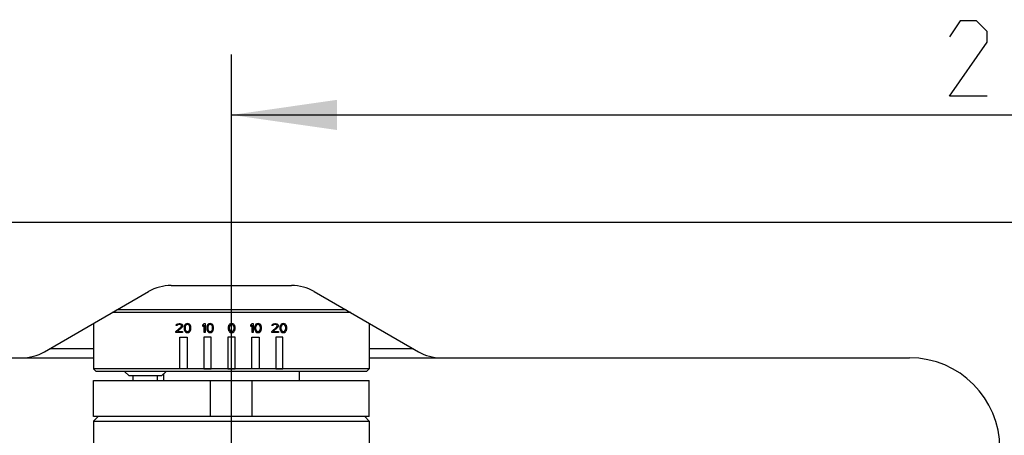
# Model space of a CAD drawing. Header units: millimetres. Extents: x 0 to 420, y 0 to 297.
# Tile 67 of 140: x 80 to 112, y 247 to 261. Entities that reach past the tile are written whole.
import ezdxf

# ---------------------------------------------------------------- set-up
doc = ezdxf.new("R2010")
doc.units = ezdxf.units.MM
doc.header["$LTSCALE"] = 23.1
doc.layers.get('0').update_dxf_attribs({"linetype": 'CONTINUOUS'})
for name, color, linetype in [('02___PRT_ALL_AXES', 7, 'CONTINUOUS'), ('03___PRT_ALL_CURVES', 7, 'CONTINUOUS'), ('DIM_PILOTEES', 7, 'CONTINUOUS')]:
    doc.layers.add(name, color=color, linetype=linetype)
doc.styles.get("Standard").update_dxf_attribs({"font": 'txt', "width": 0.7})
doc.dimstyles.new('DIMSTYLE_1', dxfattribs={"dimtxt": 2.5, "dimasz": 3.5, "dimexe": 2, "dimexo": 0, "dimtad": 1, "dimlfac": 3.333333, "dimdsep": 46, "dimtxsty": 'Standard', "dimblk": '_FILLED', "dimblk1": '_FILLED', "dimblk2": '_FILLED', "dimcen": 0.09, "dimazin": 2, "dimtp": 0.8, "dimtm": 0.8, "dimtfac": 1, "dimtofl": 0, "dimtmove": 0, "dimatfit": 3, "dimldrblk": '_FILLED', "dimfxl": 0, "dimtolj": 1, "dimarcsym": 0})
doc.dimstyles.new('DIMSTYLE_2', dxfattribs={"dimtxt": 2.5, "dimasz": 3.5, "dimexe": 2, "dimexo": 0, "dimtad": 1, "dimlfac": 3.333333, "dimdsep": 46, "dimtxsty": 'Standard', "dimblk": '_FILLED', "dimblk1": '_FILLED', "dimblk2": '_FILLED', "dimcen": 0.09, "dimazin": 2, "dimtp": 0.5, "dimtm": 0.5, "dimtfac": 1, "dimtofl": 0, "dimtmove": 0, "dimatfit": 3, "dimldrblk": '_FILLED', "dimfxl": 0, "dimtolj": 1, "dimarcsym": 0})

# ---------------------------------------------------------------- blocks, each defined once
blk = doc.blocks.new('_FILLED')
at = {"color": 0, "linetype": 'ByBlock'}
blk.add_solid([(0, 0), (-1, 0.1429), (-1, -0.1429)], dxfattribs=at)
blk = doc.blocks.new('*D2')
at = {"layer": 'DIM_PILOTEES', "color": 2, "linetype": 'Continuous'}
for p, q in [((56.84, 253.087), (56.84, 265.977)), ((176.84, 253.087), (176.84, 265.977)), ((56.84, 263.977), (116.84, 263.977)), ((176.84, 263.977), (116.84, 263.977))]:
    blk.add_line(p, q, dxfattribs=at)
at = {"layer": 'DIM_PILOTEES', "color": 2, "linetype": 'Continuous', "xscale": 3.5, "yscale": 3.5, "zscale": 3.5, "rotation": 180}
blk.add_blockref('_FILLED', (56.84, 263.977), dxfattribs=at)
at = {"layer": 'DIM_PILOTEES', "color": 2, "linetype": 'Continuous', "xscale": 3.5, "yscale": 3.5, "zscale": 3.5}
blk.add_blockref('_FILLED', (176.84, 263.977), dxfattribs=at)
at = {"layer": 'DIM_PILOTEES', "color": 2, "linetype": 'Continuous', "insert": (116.505, 267.102), "char_height": 2.5, "width": 8.83929, "attachment_point": 2, "line_spacing_factor": 0.9}
blk.add_mtext('{\\ftxt;\\W0.0001;\\H0.0001;\\~}{\\ftxt;\\W2.3571428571;\\H2.5; }{\\ftxt;\\W0.0001;\\H0.0001;\\~}', dxfattribs=at)
blk = doc.blocks.new('*D3')
at = {"layer": 'DIM_PILOTEES', "color": 2, "linetype": 'Continuous'}
for p, q in [((86.84, 241.74), (86.84, 259.544)), ((146.84, 241.74), (146.84, 259.544)), ((86.84, 257.544), (116.84, 257.544)), ((146.84, 257.544), (116.84, 257.544))]:
    blk.add_line(p, q, dxfattribs=at)
at = {"layer": 'DIM_PILOTEES', "color": 2, "linetype": 'Continuous', "xscale": 3.5, "yscale": 3.5, "zscale": 3.5, "rotation": 180}
blk.add_blockref('_FILLED', (86.84, 257.544), dxfattribs=at)
at = {"layer": 'DIM_PILOTEES', "color": 2, "linetype": 'Continuous', "xscale": 3.5, "yscale": 3.5, "zscale": 3.5}
blk.add_blockref('_FILLED', (146.84, 257.544), dxfattribs=at)
at = {"layer": 'DIM_PILOTEES', "color": 2, "linetype": 'Continuous', "insert": (116.473, 260.669), "char_height": 2.5, "width": 17.41071, "attachment_point": 2, "line_spacing_factor": 0.9}
blk.add_mtext('{\\ftxt;\\W0.0001;\\H0.0001;\\~}{\\ftxt;\\W2.2857142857;\\H2.5; }{\\ftxt;\\W0.0001;\\H0.0001;\\~}{\\ftxt;\\W0.0001;\\H0.0001;\\~}{\\ftxt;\\W2.3571428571;\\H2.5; }{\\ftxt;\\W0.0001;\\H0.0001;\\~}', dxfattribs=at)
blk = doc.blocks.new('*D23')
at = {"layer": 'DIM_PILOTEES', "color": 2, "linetype": 'Continuous'}
for p, q in [((45.89, 195.072), (45.89, 284.202)), ((187.79, 195.072), (187.79, 284.202)), ((45.89, 282.202), (116.84, 282.202)), ((187.79, 282.202), (116.84, 282.202))]:
    blk.add_line(p, q, dxfattribs=at)
at = {"layer": 'DIM_PILOTEES', "color": 2, "linetype": 'Continuous', "xscale": 3.5, "yscale": 3.5, "zscale": 3.5, "rotation": 180}
blk.add_blockref('_FILLED', (45.89, 282.202), dxfattribs=at)
at = {"layer": 'DIM_PILOTEES', "color": 2, "linetype": 'Continuous', "xscale": 3.5, "yscale": 3.5, "zscale": 3.5}
blk.add_blockref('_FILLED', (187.79, 282.202), dxfattribs=at)
at = {"layer": 'DIM_PILOTEES', "color": 2, "linetype": 'Continuous', "insert": (115.829, 285.327), "char_height": 2.5, "width": 8.57143, "attachment_point": 2, "line_spacing_factor": 0.9}
blk.add_mtext('{\\ftxt;\\W0.0001;\\H0.0001;\\~}{\\ftxt;\\W2.2857142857;\\H2.5; }{\\ftxt;\\W0.0001;\\H0.0001;\\~}', dxfattribs=at)

msp = doc.modelspace()

# ---------------------------------------------------------------- linework, layer by layer
at = {"color": 7, "linetype": 'Continuous'}
for p, q in [((57.7404, 253.987), (175.9404, 253.987)), ((80.6316, 249.6879), (84.0923, 251.686)), ((84.8423, 251.887), (88.8385, 251.887)), ((89.5885, 251.686), (93.0493, 249.6879)), ((90.7993, 250.987), (82.8816, 250.987)), ((90.6434, 251.077), (83.0375, 251.077)), ((82.2654, 250.6312), (82.2654, 249.127)), ((91.4154, 250.6312), (91.4154, 249.127)), ((82.2654, 249.787), (80.8031, 249.787)), ((92.8777, 249.787), (91.4154, 249.787)), ((64.3404, 249.487), (82.2654, 249.487)), ((91.4154, 249.487), (109.3404, 249.487)), ((82.3554, 249.037), (82.2654, 249.127)), ((91.4154, 249.127), (82.2654, 249.127)), ((91.3254, 249.037), (82.3554, 249.037)), ((83.4425, 248.887), (83.2925, 249.037)), ((84.5225, 248.887), (84.6725, 249.037)), ((91.3254, 249.037), (91.4154, 249.127)), ((82.2654, 248.737), (91.4154, 248.737)), ((84.5225, 248.887), (83.4425, 248.887)), ((83.577, 248.737), (83.577, 248.887)), ((84.3881, 248.737), (84.3881, 248.887)), ((86.1478, 247.537), (86.1478, 248.737)), ((86.8404, 247.537), (86.8404, 248.737)), ((87.533, 247.537), (87.533, 248.737)), ((82.4154, 247.537), (82.2654, 247.387)), ((91.4154, 247.537), (82.2654, 247.537)), ((82.2654, 247.387), (91.4154, 247.387)), ((91.2654, 247.537), (91.4154, 247.387))]:
    msp.add_line(p, q, dxfattribs=at)
for centre, radius, start, end in [((84.8423, 250.387), 1.5, 90, 120), ((88.8385, 250.387), 1.5, 60, 90), ((79.8816, 250.987), 1.5, 270, 300), ((93.7993, 250.987), 1.5, 240, 270), ((109.3404, 246.487), 3, 0, 90)]:
    msp.add_arc(centre, radius, start, end, dxfattribs=at)
at = {"layer": '02___PRT_ALL_AXES', "color": 7, "linetype": 'Continuous'}
for p, q in [((89.0904, 249.037), (89.0904, 248.737)), ((82.2654, 247.537), (82.2654, 248.737)), ((84.5904, 248.9549), (84.5904, 248.737)), ((91.4154, 247.537), (91.4154, 248.737)), ((82.2654, 247.387), (82.2654, 245.4393)), ((91.4154, 247.387), (91.4154, 245.4393))]:
    msp.add_line(p, q, dxfattribs=at)
at = {"layer": '03___PRT_ALL_CURVES', "color": 40, "linetype": 'Continuous'}
for p, q in [((85.0079, 250.5823), (85.0329, 250.6078)), ((85.0329, 250.6078), (85.0579, 250.6206)), ((85.0579, 250.6206), (85.1017, 250.627)), ((85.1017, 250.627), (85.1267, 250.627)), ((85.1267, 250.627), (85.1642, 250.6206)), ((85.1642, 250.6206), (85.1892, 250.6078)), ((85.1892, 250.6078), (85.2142, 250.5823)), ((85.3454, 250.6206), (85.3142, 250.6014)), ((85.3829, 250.627), (85.3454, 250.6206)), ((85.4204, 250.6206), (85.3829, 250.627)), ((85.4517, 250.6014), (85.4204, 250.6206)), ((85.8954, 250.5823), (85.9329, 250.627)), ((85.9329, 250.627), (85.9704, 250.627)), ((85.9704, 250.627), (85.9704, 250.327)), ((86.0954, 250.6206), (86.0642, 250.6014)), ((86.1329, 250.627), (86.0954, 250.6206)), ((86.1704, 250.6206), (86.1329, 250.627)), ((86.2017, 250.6014), (86.1704, 250.6206)), ((86.8104, 250.6206), (86.7792, 250.6014)), ((86.8479, 250.627), (86.8104, 250.6206)), ((86.8854, 250.6206), (86.8479, 250.627)), ((86.9167, 250.6014), (86.8854, 250.6206)), ((87.4854, 250.5823), (87.5229, 250.627)), ((87.5229, 250.627), (87.5604, 250.627)), ((87.5604, 250.627), (87.5604, 250.327)), ((87.6854, 250.6206), (87.6542, 250.6014)), ((87.7229, 250.627), (87.6854, 250.6206)), ((87.7604, 250.6206), (87.7229, 250.627)), ((87.7917, 250.6014), (87.7604, 250.6206)), ((88.1879, 250.5823), (88.2129, 250.6078)), ((88.2129, 250.6078), (88.2379, 250.6206)), ((88.2379, 250.6206), (88.2817, 250.627)), ((88.2817, 250.627), (88.3067, 250.627)), ((88.3067, 250.627), (88.3442, 250.6206)), ((88.3442, 250.6206), (88.3692, 250.6078)), ((88.3692, 250.6078), (88.3942, 250.5823)), ((88.5254, 250.6206), (88.4942, 250.6014)), ((88.5629, 250.627), (88.5254, 250.6206)), ((88.6004, 250.6206), (88.5629, 250.627)), ((88.6317, 250.6014), (88.6004, 250.6206)), ((84.9954, 250.3589), (85.1704, 250.5185)), ((84.9954, 250.327), (84.9954, 250.3589)), ((85.2204, 250.327), (84.9954, 250.327)), ((85.0017, 250.5568), (85.0079, 250.5823)), ((85.0329, 250.5568), (85.0017, 250.5568)), ((85.0454, 250.5759), (85.0329, 250.5568)), ((85.0642, 250.5887), (85.0454, 250.5759)), ((85.2017, 250.4993), (85.0454, 250.3589)), ((85.0454, 250.3589), (85.2204, 250.3589)), ((85.0954, 250.5951), (85.0642, 250.5887)), ((85.1204, 250.5951), (85.0954, 250.5951)), ((85.1517, 250.5887), (85.1204, 250.5951)), ((85.1704, 250.5759), (85.1517, 250.5887)), ((85.1829, 250.5568), (85.1704, 250.5759)), ((85.1704, 250.5185), (85.1829, 250.544)), ((85.1829, 250.544), (85.1829, 250.5568)), ((85.2142, 250.5185), (85.2017, 250.4993)), ((85.2142, 250.5823), (85.2204, 250.5568)), ((85.2204, 250.544), (85.2142, 250.5185)), ((85.2204, 250.5568), (85.2204, 250.544)), ((85.2204, 250.3589), (85.2204, 250.327)), ((85.2767, 250.5376), (85.2704, 250.5057)), ((85.2704, 250.5057), (85.2704, 250.4483)), ((85.2704, 250.4483), (85.2767, 250.4163)), ((85.2829, 250.5568), (85.2767, 250.5376)), ((85.2767, 250.4163), (85.2829, 250.3972)), ((85.2954, 250.5823), (85.2829, 250.5568)), ((85.2829, 250.3972), (85.2954, 250.3717)), ((85.3142, 250.6014), (85.2954, 250.5823)), ((85.2954, 250.3717), (85.3142, 250.3525)), ((85.3079, 250.5376), (85.3017, 250.4993)), ((85.3017, 250.4993), (85.3017, 250.4546)), ((85.3017, 250.4546), (85.3079, 250.4163)), ((85.3329, 250.5759), (85.3079, 250.5376)), ((85.3079, 250.4163), (85.3329, 250.378)), ((85.3142, 250.3525), (85.3454, 250.3334)), ((85.3517, 250.5887), (85.3329, 250.5759)), ((85.3329, 250.378), (85.3517, 250.3653)), ((85.3454, 250.3334), (85.3829, 250.327)), ((85.3829, 250.5951), (85.3517, 250.5887)), ((85.3517, 250.3653), (85.3829, 250.3589)), ((85.4142, 250.5887), (85.3829, 250.5951)), ((85.3829, 250.3589), (85.4142, 250.3653)), ((85.3829, 250.327), (85.4204, 250.3334)), ((85.4329, 250.5759), (85.4142, 250.5887)), ((85.4142, 250.3653), (85.4329, 250.378)), ((85.4204, 250.3334), (85.4517, 250.3525)), ((85.4579, 250.5376), (85.4329, 250.5759)), ((85.4329, 250.378), (85.4579, 250.4163)), ((85.4704, 250.5823), (85.4517, 250.6014)), ((85.4517, 250.3525), (85.4704, 250.3717)), ((85.4642, 250.4993), (85.4579, 250.5376)), ((85.4579, 250.4163), (85.4642, 250.4546)), ((85.4642, 250.4546), (85.4642, 250.4993)), ((85.4829, 250.5568), (85.4704, 250.5823)), ((85.4704, 250.3717), (85.4829, 250.3972)), ((85.4892, 250.5376), (85.4829, 250.5568)), ((85.4829, 250.3972), (85.4892, 250.4163)), ((85.4954, 250.5057), (85.4892, 250.5376)), ((85.4892, 250.4163), (85.4954, 250.4483)), ((85.4954, 250.4483), (85.4954, 250.5057)), ((85.8954, 250.5312), (85.8954, 250.5823)), ((85.9329, 250.5759), (85.8954, 250.5312)), ((85.9329, 250.327), (85.9329, 250.5759)), ((85.9704, 250.327), (85.9329, 250.327)), ((86.0267, 250.5376), (86.0204, 250.5057)), ((86.0204, 250.5057), (86.0204, 250.4483)), ((86.0204, 250.4483), (86.0267, 250.4163)), ((86.0329, 250.5568), (86.0267, 250.5376)), ((86.0267, 250.4163), (86.0329, 250.3972)), ((86.0454, 250.5823), (86.0329, 250.5568)), ((86.0329, 250.3972), (86.0454, 250.3717)), ((86.0642, 250.6014), (86.0454, 250.5823)), ((86.0454, 250.3717), (86.0642, 250.3525)), ((86.0579, 250.5376), (86.0517, 250.4993)), ((86.0517, 250.4993), (86.0517, 250.4546)), ((86.0517, 250.4546), (86.0579, 250.4163)), ((86.0829, 250.5759), (86.0579, 250.5376)), ((86.0579, 250.4163), (86.0829, 250.378)), ((86.0642, 250.3525), (86.0954, 250.3334)), ((86.1017, 250.5887), (86.0829, 250.5759)), ((86.0829, 250.378), (86.1017, 250.3653)), ((86.0954, 250.3334), (86.1329, 250.327)), ((86.1329, 250.5951), (86.1017, 250.5887)), ((86.1017, 250.3653), (86.1329, 250.3589)), ((86.1642, 250.5887), (86.1329, 250.5951)), ((86.1329, 250.3589), (86.1642, 250.3653)), ((86.1329, 250.327), (86.1704, 250.3334)), ((86.1829, 250.5759), (86.1642, 250.5887)), ((86.1642, 250.3653), (86.1829, 250.378)), ((86.1704, 250.3334), (86.2017, 250.3525)), ((86.2079, 250.5376), (86.1829, 250.5759)), ((86.1829, 250.378), (86.2079, 250.4163)), ((86.2204, 250.5823), (86.2017, 250.6014)), ((86.2017, 250.3525), (86.2204, 250.3717)), ((86.2142, 250.4993), (86.2079, 250.5376)), ((86.2079, 250.4163), (86.2142, 250.4546)), ((86.2142, 250.4546), (86.2142, 250.4993)), ((86.2329, 250.5568), (86.2204, 250.5823)), ((86.2204, 250.3717), (86.2329, 250.3972)), ((86.2392, 250.5376), (86.2329, 250.5568)), ((86.2329, 250.3972), (86.2392, 250.4163)), ((86.2454, 250.5057), (86.2392, 250.5376)), ((86.2392, 250.4163), (86.2454, 250.4483)), ((86.2454, 250.4483), (86.2454, 250.5057)), ((86.7417, 250.5376), (86.7354, 250.5057)), ((86.7354, 250.5057), (86.7354, 250.4483)), ((86.7354, 250.4483), (86.7417, 250.4163)), ((86.7479, 250.5568), (86.7417, 250.5376)), ((86.7417, 250.4163), (86.7479, 250.3972)), ((86.7604, 250.5823), (86.7479, 250.5568)), ((86.7479, 250.3972), (86.7604, 250.3717)), ((86.7792, 250.6014), (86.7604, 250.5823)), ((86.7604, 250.3717), (86.7792, 250.3525)), ((86.7729, 250.5376), (86.7667, 250.4993)), ((86.7667, 250.4993), (86.7667, 250.4546)), ((86.7667, 250.4546), (86.7729, 250.4163)), ((86.7979, 250.5759), (86.7729, 250.5376)), ((86.7729, 250.4163), (86.7979, 250.378)), ((86.7792, 250.3525), (86.8104, 250.3334)), ((86.8167, 250.5887), (86.7979, 250.5759)), ((86.7979, 250.378), (86.8167, 250.3653)), ((86.8104, 250.3334), (86.8479, 250.327)), ((86.8479, 250.5951), (86.8167, 250.5887)), ((86.8167, 250.3653), (86.8479, 250.3589)), ((86.8792, 250.5887), (86.8479, 250.5951)), ((86.8479, 250.3589), (86.8792, 250.3653)), ((86.8479, 250.327), (86.8854, 250.3334)), ((86.8979, 250.5759), (86.8792, 250.5887)), ((86.8792, 250.3653), (86.8979, 250.378)), ((86.8854, 250.3334), (86.9167, 250.3525)), ((86.9229, 250.5376), (86.8979, 250.5759)), ((86.8979, 250.378), (86.9229, 250.4163)), ((86.9354, 250.5823), (86.9167, 250.6014)), ((86.9167, 250.3525), (86.9354, 250.3717)), ((86.9292, 250.4993), (86.9229, 250.5376)), ((86.9229, 250.4163), (86.9292, 250.4546)), ((86.9292, 250.4546), (86.9292, 250.4993)), ((86.9479, 250.5568), (86.9354, 250.5823)), ((86.9354, 250.3717), (86.9479, 250.3972)), ((86.9542, 250.5376), (86.9479, 250.5568)), ((86.9479, 250.3972), (86.9542, 250.4163)), ((86.9604, 250.5057), (86.9542, 250.5376)), ((86.9542, 250.4163), (86.9604, 250.4483)), ((86.9604, 250.4483), (86.9604, 250.5057)), ((87.4854, 250.5312), (87.4854, 250.5823)), ((87.5229, 250.5759), (87.4854, 250.5312)), ((87.5229, 250.327), (87.5229, 250.5759)), ((87.5604, 250.327), (87.5229, 250.327)), ((87.6167, 250.5376), (87.6104, 250.5057)), ((87.6104, 250.5057), (87.6104, 250.4483)), ((87.6104, 250.4483), (87.6167, 250.4163)), ((87.6229, 250.5568), (87.6167, 250.5376)), ((87.6167, 250.4163), (87.6229, 250.3972)), ((87.6354, 250.5823), (87.6229, 250.5568)), ((87.6229, 250.3972), (87.6354, 250.3717)), ((87.6542, 250.6014), (87.6354, 250.5823)), ((87.6354, 250.3717), (87.6542, 250.3525)), ((87.6479, 250.5376), (87.6417, 250.4993)), ((87.6417, 250.4993), (87.6417, 250.4546)), ((87.6417, 250.4546), (87.6479, 250.4163)), ((87.6729, 250.5759), (87.6479, 250.5376)), ((87.6479, 250.4163), (87.6729, 250.378)), ((87.6542, 250.3525), (87.6854, 250.3334)), ((87.6917, 250.5887), (87.6729, 250.5759)), ((87.6729, 250.378), (87.6917, 250.3653)), ((87.6854, 250.3334), (87.7229, 250.327)), ((87.7229, 250.5951), (87.6917, 250.5887)), ((87.6917, 250.3653), (87.7229, 250.3589)), ((87.7542, 250.5887), (87.7229, 250.5951)), ((87.7229, 250.3589), (87.7542, 250.3653)), ((87.7229, 250.327), (87.7604, 250.3334)), ((87.7729, 250.5759), (87.7542, 250.5887)), ((87.7542, 250.3653), (87.7729, 250.378)), ((87.7604, 250.3334), (87.7917, 250.3525)), ((87.7979, 250.5376), (87.7729, 250.5759)), ((87.7729, 250.378), (87.7979, 250.4163)), ((87.8104, 250.5823), (87.7917, 250.6014)), ((87.7917, 250.3525), (87.8104, 250.3717)), ((87.8042, 250.4993), (87.7979, 250.5376)), ((87.7979, 250.4163), (87.8042, 250.4546)), ((87.8042, 250.4546), (87.8042, 250.4993)), ((87.8229, 250.5568), (87.8104, 250.5823)), ((87.8104, 250.3717), (87.8229, 250.3972)), ((87.8292, 250.5376), (87.8229, 250.5568)), ((87.8229, 250.3972), (87.8292, 250.4163)), ((87.8354, 250.5057), (87.8292, 250.5376)), ((87.8292, 250.4163), (87.8354, 250.4483)), ((87.8354, 250.4483), (87.8354, 250.5057)), ((88.1754, 250.3589), (88.3504, 250.5185)), ((88.1754, 250.327), (88.1754, 250.3589)), ((88.4004, 250.327), (88.1754, 250.327)), ((88.1817, 250.5568), (88.1879, 250.5823)), ((88.2129, 250.5568), (88.1817, 250.5568)), ((88.2254, 250.5759), (88.2129, 250.5568)), ((88.2442, 250.5887), (88.2254, 250.5759)), ((88.3817, 250.4993), (88.2254, 250.3589)), ((88.2254, 250.3589), (88.4004, 250.3589)), ((88.2754, 250.5951), (88.2442, 250.5887)), ((88.3004, 250.5951), (88.2754, 250.5951)), ((88.3317, 250.5887), (88.3004, 250.5951)), ((88.3504, 250.5759), (88.3317, 250.5887)), ((88.3629, 250.5568), (88.3504, 250.5759)), ((88.3504, 250.5185), (88.3629, 250.544)), ((88.3629, 250.544), (88.3629, 250.5568)), ((88.3942, 250.5185), (88.3817, 250.4993)), ((88.3942, 250.5823), (88.4004, 250.5568)), ((88.4004, 250.544), (88.3942, 250.5185)), ((88.4004, 250.5568), (88.4004, 250.544)), ((88.4004, 250.3589), (88.4004, 250.327)), ((88.4567, 250.5376), (88.4504, 250.5057)), ((88.4504, 250.5057), (88.4504, 250.4483)), ((88.4504, 250.4483), (88.4567, 250.4163)), ((88.4629, 250.5568), (88.4567, 250.5376)), ((88.4567, 250.4163), (88.4629, 250.3972)), ((88.4754, 250.5823), (88.4629, 250.5568)), ((88.4629, 250.3972), (88.4754, 250.3717)), ((88.4942, 250.6014), (88.4754, 250.5823)), ((88.4754, 250.3717), (88.4942, 250.3525)), ((88.4879, 250.5376), (88.4817, 250.4993)), ((88.4817, 250.4993), (88.4817, 250.4546)), ((88.4817, 250.4546), (88.4879, 250.4163)), ((88.5129, 250.5759), (88.4879, 250.5376)), ((88.4879, 250.4163), (88.5129, 250.378)), ((88.4942, 250.3525), (88.5254, 250.3334)), ((88.5317, 250.5887), (88.5129, 250.5759)), ((88.5129, 250.378), (88.5317, 250.3653)), ((88.5254, 250.3334), (88.5629, 250.327)), ((88.5629, 250.5951), (88.5317, 250.5887)), ((88.5317, 250.3653), (88.5629, 250.3589)), ((88.5942, 250.5887), (88.5629, 250.5951)), ((88.5629, 250.3589), (88.5942, 250.3653)), ((88.5629, 250.327), (88.6004, 250.3334)), ((88.6129, 250.5759), (88.5942, 250.5887)), ((88.5942, 250.3653), (88.6129, 250.378)), ((88.6004, 250.3334), (88.6317, 250.3525)), ((88.6379, 250.5376), (88.6129, 250.5759)), ((88.6129, 250.378), (88.6379, 250.4163)), ((88.6504, 250.5823), (88.6317, 250.6014)), ((88.6317, 250.3525), (88.6504, 250.3717)), ((88.6442, 250.4993), (88.6379, 250.5376)), ((88.6379, 250.4163), (88.6442, 250.4546)), ((88.6442, 250.4546), (88.6442, 250.4993)), ((88.6629, 250.5568), (88.6504, 250.5823)), ((88.6504, 250.3717), (88.6629, 250.3972)), ((88.6692, 250.5376), (88.6629, 250.5568)), ((88.6629, 250.3972), (88.6692, 250.4163)), ((88.6754, 250.5057), (88.6692, 250.5376)), ((88.6692, 250.4163), (88.6754, 250.4483)), ((88.6754, 250.4483), (88.6754, 250.5057)), ((85.1304, 249.127), (85.1304, 250.177)), ((85.1304, 250.177), (85.3704, 250.177)), ((85.3704, 250.177), (85.3704, 249.127)), ((85.9254, 250.177), (85.9254, 249.127)), ((86.1654, 250.177), (85.9254, 250.177)), ((86.1654, 249.127), (86.1654, 250.177)), ((86.7204, 250.177), (86.7204, 249.127)), ((86.9604, 250.177), (86.7204, 250.177)), ((86.9604, 249.127), (86.9604, 250.177)), ((87.5154, 249.127), (87.5154, 250.177)), ((87.5154, 250.177), (87.7554, 250.177)), ((87.7554, 250.177), (87.7554, 249.127)), ((88.3104, 250.177), (88.3104, 249.127)), ((88.5504, 250.177), (88.3104, 250.177)), ((88.5504, 249.127), (88.5504, 250.177)), ((85.3704, 249.127), (85.1304, 249.127)), ((85.9254, 249.127), (86.1654, 249.127)), ((86.7204, 249.127), (86.9604, 249.127)), ((87.7554, 249.127), (87.5154, 249.127)), ((88.3104, 249.127), (88.5504, 249.127))]:
    msp.add_line(p, q, dxfattribs=at)
at = {"layer": 'DIM_PILOTEES', "color": 2, "linetype": 'Continuous'}
msp.add_lwpolyline([(111.9193, 258.169), (110.6693, 258.169), (111.9193, 259.9547), (111.9193, 260.3119), (111.5621, 260.669), (111.0264, 260.669), (110.6693, 260.1333)], dxfattribs=at)

# ---------------------------------------------------------------- dimensions: what is measured, and where the dimension line sits
for base, p1, p2, text, dimstyle, picture, middle in [((187.7904, 282.2023), (45.8904, 195.0723), (187.7904, 195.0723), '{\\ftxt;\\W0.0001;\\H0.0001;\\~}{\\ftxt;\\W2.2857142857;\\H2.5; }{\\ftxt;\\W0.0001;\\H0.0001;\\~}', 'DIMSTYLE_1', '*D23', (115.4714, 282.2023)), ((176.8404, 263.9771), (56.8404, 253.087), (176.8404, 253.087), '{\\ftxt;\\W0.0001;\\H0.0001;\\~}{\\ftxt;\\W2.3571428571;\\H2.5; }{\\ftxt;\\W0.0001;\\H0.0001;\\~}', 'DIMSTYLE_2', '*D2', (116.1474, 263.9771)), ((146.8404, 257.544), (86.8404, 241.7401), (146.8404, 241.7401), '{\\ftxt;\\W0.0001;\\H0.0001;\\~}{\\ftxt;\\W2.2857142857;\\H2.5; }{\\ftxt;\\W0.0001;\\H0.0001;\\~}{\\ftxt;\\W0.0001;\\H0.0001;\\~}{\\ftxt;\\W2.3571428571;\\H2.5; }{\\ftxt;\\W0.0001;\\H0.0001;\\~}', 'DIMSTYLE_2', '*D3', (116.3836, 257.544))]:
    dim = msp.add_linear_dim(base=base, p1=p1, p2=p2, text=text, dimstyle=dimstyle, dxfattribs=at)
    dim.commit()
    dim.dimension.update_dxf_attribs({"geometry": picture, "text_midpoint": middle, "dimtype": 160})

doc.saveas('drawing.dxf')
